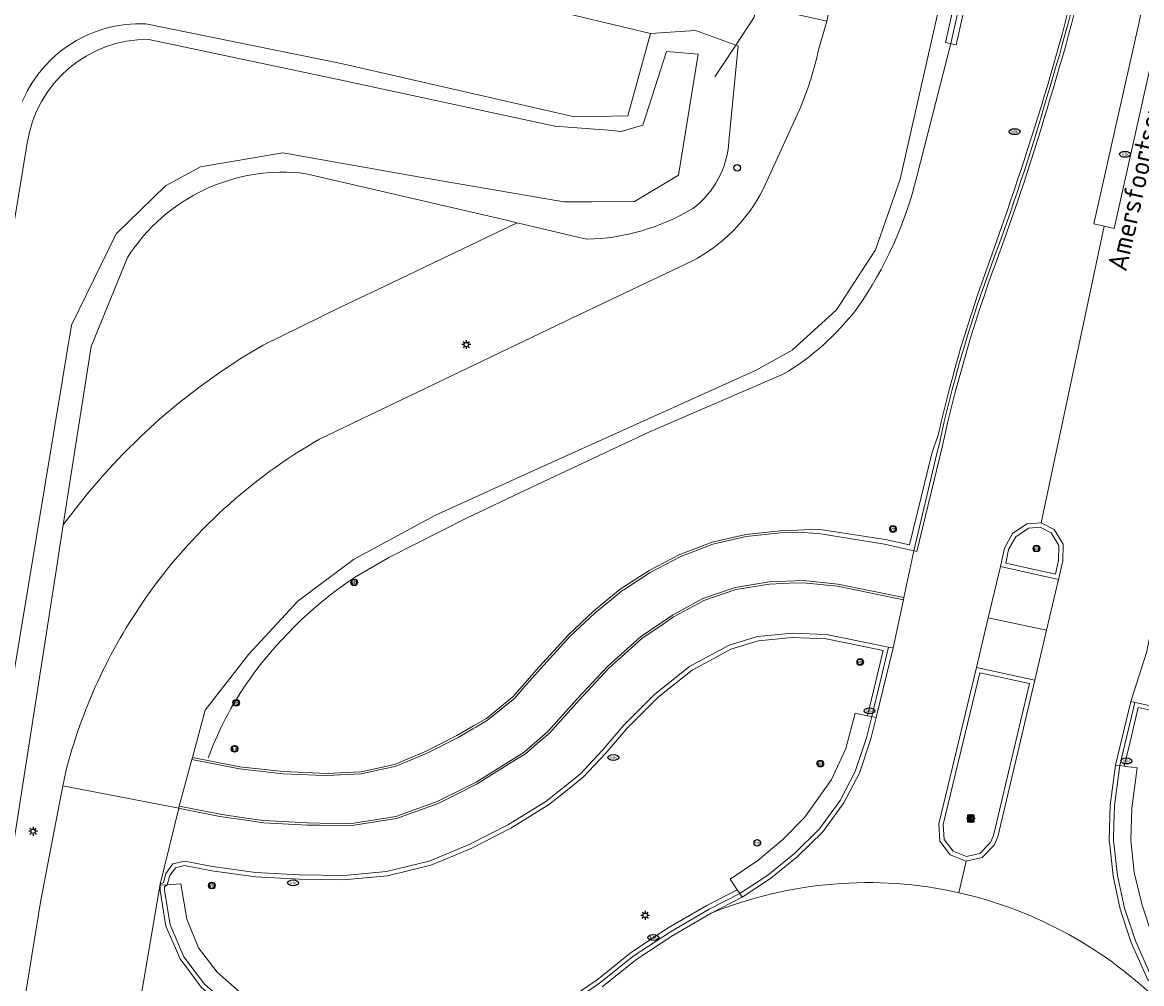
# Model space of a CAD drawing. Header units: metres. Extents: x 149984 to 156489, y 469398 to 478068.
# Tile 91 of 256: x 153715 to 153766, y 470621 to 470665. Entities that reach past the tile are written whole.
import ezdxf
from ezdxf.enums import TextEntityAlignment as Align

# ---------------------------------------------------------------- set-up
doc = ezdxf.new("R2010")
doc.units = ezdxf.units.M
doc.header["$LTSCALE"] = 0.75
for name, color, linetype, lineweight in [('B-WE-GR-GROENVOORZIENING-GV', 252, 'Continuous', 18), ('B-WE-GR-HAAG-G', 252, 'GR-HAAG1-SO', 13), ('B-WE-IE-MEUBILAIR-S', 252, 'Continuous', 25), ('B-WE-IE-MEUBILAIR_WEGMEUBILAIR-GV', 252, 'Continuous', 18), ('B-WE-IE-TERREINAFSCHEIDING_KUNSTMATIG_HEKWERK_RASTER-G', 252, 'IE-TERREINAFSCHEIDING_KUNSTMATIG-SO', 18), ('B-WE-OG-TERREIN_ERF-GV', 252, 'Continuous', 18), ('B-WE-OG-TERREIN_OEVER-GV', 252, 'Continuous', 18), ('B-WE-OG-TOPOGRAFIE-T18', 7, 'Continuous', 18), ('B-WE-OG-WATER-GV', 252, 'Continuous', 18), ('B-WE-RI-HWA_GOOT_LIJNGOOT-G', 252, 'Continuous', 18), ('B-WE-VH-GESLOTENVERHARDING-GV', 252, 'Continuous', 18), ('B-WE-VH-OPENVERHARDING-GV', 252, 'Continuous', 18)]:
    doc.layers.add(name, color=color, linetype=linetype, lineweight=lineweight)
doc.styles.add('NLCS-ISO', font='NLCS-ISO.ttf')
doc.styles.add('NLCS-ISO-M500-T18', font='NLCS-ISO.ttf', dxfattribs={"height": 0.9})
doc.linetypes.add('GR-HAAG1-SO', pattern='A,6,[176,NLCS.SHX,S=0.125,R=0,X=0,Y=0],-2', length=8)
doc.linetypes.add('IE-TERREINAFSCHEIDING_KUNSTMATIG-SO', pattern='A,4,[82,NLCS.SHX,S=0.75,R=90,X=0,Y=0],4,-2', length=10)

# ---------------------------------------------------------------- blocks, each defined once
blk = doc.blocks.new('SIE-MEUBILAIR_BORD_INFORMATIE-SO')
h = blk.add_hatch(color=256)
h.dxf.hatch_style = 1
h.paths.add_polyline_path([(0.13, 0.2), (-0.33, 0.2), (-0.33, 0.08), (-0.13, 0.08), (-0.13, -0.65), (0.13, -0.65)])
h = blk.add_hatch(color=256)
h.dxf.hatch_style = 1
edge = h.paths.add_edge_path()
edge.add_arc((0, 0.5), 0.149, 0, 360)
for points in [[(-0.75, -0.75), (0.75, -0.75), (0.75, 0.75), (-0.75, 0.75)], [(0.13, 0.2), (-0.33, 0.2), (-0.33, 0.08), (-0.13, 0.08), (-0.13, -0.65), (0.13, -0.65)]]:
    blk.add_lwpolyline(points, close=True)
blk.add_circle((0, 0.5), 0.149)
blk = doc.blocks.new('SIE-MEUBILAIR_BORD_VERKEER-SO')
blk.add_lwpolyline([(-0.5625, -0.5625), (0.5625, -0.5625), (0.5625, 0.5625), (-0.5625, 0.5625)], close=True)
at = {"style": 'NLCS-ISO'}
blk.add_text('vb', height=0.75, dxfattribs=at).set_placement((0, 0), align=Align.MIDDLE_CENTER)
blk = doc.blocks.new('SIE-MEUBILAIR_PAAL_LICHTMAST-SO')
for points in [[(-0.62, 0), (-1, 0)], [(-0.71, 0.71), (-0.44, 0.44)], [(0, 1), (0, 0.62)], [(0.44, 0.44), (0.71, 0.71)], [(1, 0), (0.62, 0)], [(-0.71, -0.71), (-0.44, -0.44)], [(0, -0.62), (0, -1)], [(0.44, -0.44), (0.71, -0.71)]]:
    blk.add_lwpolyline(points)
blk.add_circle((0, 0), 0.5)
blk = doc.blocks.new('SIE-MEUBILAIR_PAAL_VERKEERSBORD-SO')
blk.add_circle((0, 0), 0.75)
at = {"style": 'NLCS-ISO'}
blk.add_text('vb', height=0.75, dxfattribs=at).set_placement((0, 0.07), align=Align.MIDDLE_CENTER)
blk = doc.blocks.new('SIE-MEUBILAIR_PAAL-SO')
blk.add_circle((0, 0), 0.75)
blk = doc.blocks.new('SIE-MEUBILAIR_PAAL_HECTOMETER-SO')
blk.add_circle((0, 0), 0.75)
at = {"style": 'NLCS-ISO'}
blk.add_text('hm', height=0.75, dxfattribs=at).set_placement((0.16, 0.07), align=Align.MIDDLE_CENTER)
blk = doc.blocks.new('SIE-MEUBILAIR_PUT_KOLK-SO')
blk.add_ellipse((0, 0), major_axis=(1.25, 0), ratio=0.54)
at = {"style": 'NLCS-ISO'}
blk.add_text('klk', height=0.75, dxfattribs=at).set_placement((0.03, 0), align=Align.MIDDLE_CENTER)

msp = doc.modelspace()

# ---------------------------------------------------------------- linework, layer by layer
at = {"layer": 'B-WE-GR-GROENVOORZIENING-GV', "flags": 128}
msp.add_lwpolyline([(153756.974, 470663.978), (153757.462, 470663.868), (153761.601, 470682.305), (153761.113, 470682.414), (153760.141, 470678.082)], close=True, dxfattribs=at)
for points in [[(153761.601, 470682.305), (153757.462, 470663.868), (153756.974, 470663.978), (153760.141, 470678.082)], [(153759.728, 470679.068), (153754.904, 470657.745), (153753.774, 470654.514), (153752.005, 470651.794), (153749.984, 470649.95), (153748.341, 470649.037), (153738.078, 470644.401), (153733.693, 470642.42), (153729.992, 470640.409), (153727.454, 470638.513), (153725.207, 470636.084), (153723.239, 470633.545), (153722.656, 470631.389), (153722.628, 470631.286), (153724.575, 470630.908), (153724.804, 470630.863), (153726.788, 470630.639), (153728.28, 470630.579), (153728.782, 470630.559), (153730.349, 470630.633), (153731.447, 470630.875), (153731.89, 470630.973), (153733.353, 470631.574), (153734.758, 470632.298), (153735.432, 470632.689), (153735.568, 470632.768), (153736.105, 470633.08), (153737.193, 470633.97), (153737.325, 470634.078), (153737.757, 470634.57), (153738.511, 470635.429), (153739.857, 470636.898), (153741.003, 470637.979), (153741.915, 470638.725), (153742.211, 470638.967), (153742.354, 470639.061), (153743.518, 470639.822), (153744.911, 470640.543), (153746.363, 470641.103), (153747.893, 470641.449), (153749.447, 470641.621), (153750.229, 470641.65), (153751.182, 470641.591), (153754.184, 470641.104), (153755.522, 470640.803), (153756.58, 470645.234), (153756.678, 470645.631), (153756.798, 470646.202)], [(153751.197, 470663.678), (153751.562, 470664.948), (153748.364, 470665.663), (153748.356, 470665.623), (153748.249, 470665.125), (153747.411, 470663.856), (153747.518, 470663.818), (153747.096, 470659.463)], [(153748.663, 470657.293), (153750.375, 470661.043)], [(153716.768, 470641.984), (153717.153, 470642.51), (153717.886, 470643.434), (153718.656, 470644.327), (153719.461, 470645.189), (153720.299, 470646.018), (153721.17, 470646.813), (153722.073, 470647.573), (153723.004, 470648.296), (153723.964, 470648.981), (153724.951, 470649.627), (153725.877, 470650.182), (153729.439, 470651.917), (153731.101, 470652.716), (153737.457, 470655.753), (153736.973, 470655.868), (153727.84, 470657.99)], [(153740.627, 470655.002), (153740.481, 470655.037), (153737.457, 470655.753), (153731.101, 470652.716), (153729.439, 470651.917), (153725.877, 470650.182), (153724.951, 470649.627), (153723.964, 470648.981), (153723.004, 470648.296), (153722.073, 470647.573), (153721.17, 470646.813), (153720.299, 470646.018), (153719.461, 470645.189), (153718.656, 470644.327), (153717.886, 470643.434), (153717.153, 470642.51), (153716.768, 470641.984)], [(153719.699, 470654.169), (153718.041, 470650.12), (153716.768, 470641.984)], [(153728.447, 470645.893), (153733.262, 470648.208), (153739.625, 470651.248), (153745.404, 470654.008)], [(153716.768, 470641.984), (153716.381, 470639.512), (153713.593, 470621.688), (153712.655, 470619.414), (153712.69, 470618.608), (153712.562, 470617.843), (153714.545, 470617.46), (153715.144, 470621.143), (153715.737, 470624.791), (153715.906, 470625.667), (153716.756, 470630.084), (153716.869, 470630.671)], [(153741.328, 470620.929), (153742.902, 470622.189), (153744.55, 470623.274), (153746.291, 470624.288), (153747.702, 470625.023), (153747.593, 470625.19), (153747.482, 470625.358), (153747.162, 470625.844), (153748.411, 470626.683), (153749.557, 470627.641), (153750.554, 470628.659), (153751.774, 470630.376), (153752.425, 470631.793), (153752.849, 470633.405), (153753.411, 470633.289), (153753.607, 470633.248), (153753.805, 470633.207), (153754.584, 470636.374), (153754.38, 470636.416), (153751.552, 470636.993), (153749.98, 470637.055), (153748.406, 470636.892), (153747.118, 470636.51), (153745.309, 470635.533), (153743.727, 470634.265), (153742.316, 470632.859), (153741.342, 470631.716), (153740.32, 470630.625), (153738.762, 470629.378), (153737.059, 470628.331), (153735.288, 470627.431), (153734.134, 470626.944), (153733.446, 470626.653), (153731.502, 470626.183), (153729.549, 470626.006), (153727.534, 470626.032), (153725.535, 470626.148), (153723.57, 470626.419), (153722.287, 470626.665), (153721.764, 470626.529), (153721.435, 470626.099), (153721.329, 470625.686), (153721.178, 470625.609), (153721.18, 470625.558), (153721.508, 470625.579), (153722.128, 470625.62), (153722.403, 470624.015), (153722.936, 470622.71), (153723.785, 470621.599), (153724.821, 470620.681)], [(153767.445, 470633.486), (153765.77, 470633.86), (153765.695, 470633.877), (153765.602, 470633.897), (153765.415, 470633.939), (153764.715, 470631.037), (153764.914, 470631.012), (153765.113, 470630.987), (153765.181, 470630.978), (153765.699, 470630.913), (153765.457, 470629.072), (153765.408, 470627.612), (153765.56, 470626.134), (153765.929, 470624.654)]]:
    msp.add_lwpolyline(points, dxfattribs=at)
at = {"layer": 'B-WE-GR-GROENVOORZIENING-GV'}
for points in [[(153761.59, 470661.482, 0.019785), (153763.631, 470669.21)], [(153750.375, 470661.043, 0.045494), (153751.197, 470663.678)], [(153759.079, 470653.888, 0.019649), (153761.59, 470661.482)], [(153747.096, 470659.463, -0.220274), (153745.463, 470656.407)], [(153727.84, 470657.99, 0.291545), (153719.699, 470654.169)], [(153745.404, 470654.008, 0.15923), (153748.663, 470657.293)], [(153745.463, 470656.407, -0.128389), (153740.627, 470655.002)], [(153756.798, 470646.202, -0.031922), (153759.079, 470653.888)], [(153720.552, 470638.688, -0.110331), (153728.447, 470645.893)], [(153716.869, 470630.671, -0.091855), (153720.552, 470638.688)]]:
    msp.add_lwpolyline(points, format="xyb", dxfattribs=at)
at = {"layer": 'B-WE-GR-HAAG-G', "flags": 128}
msp.add_lwpolyline([(153761.24, 470681.84), (153757.218, 470663.923)], dxfattribs=at)
at = {"layer": 'B-WE-IE-MEUBILAIR_WEGMEUBILAIR-GV'}
for points in [[(153763.483, 470669.245, -0.019094), (153761.47, 470661.525)], [(153761.59, 470661.482, 0.019785), (153763.631, 470669.21)], [(153761.47, 470661.525, -0.012746), (153758.947, 470653.919)], [(153759.079, 470653.888, 0.019649), (153761.59, 470661.482)], [(153758.947, 470653.919, 0.032328), (153756.681, 470646.259)], [(153756.798, 470646.202, -0.031922), (153759.079, 470653.888)]]:
    msp.add_lwpolyline(points, format="xyb", dxfattribs=at)
at = {"layer": 'B-WE-IE-MEUBILAIR_WEGMEUBILAIR-GV', "flags": 128}
for points in [[(153722.656, 470631.389), (153722.628, 470631.286), (153724.575, 470630.908), (153724.804, 470630.863), (153726.788, 470630.639), (153728.28, 470630.579), (153728.782, 470630.559), (153730.349, 470630.633), (153731.447, 470630.875), (153731.89, 470630.973), (153733.353, 470631.574), (153734.758, 470632.298), (153735.432, 470632.689), (153735.568, 470632.768), (153736.105, 470633.08), (153737.193, 470633.97), (153737.325, 470634.078), (153737.757, 470634.57), (153738.511, 470635.429), (153739.857, 470636.898), (153741.003, 470637.979), (153741.915, 470638.725), (153742.211, 470638.967), (153742.354, 470639.061), (153743.518, 470639.822), (153744.911, 470640.543), (153746.363, 470641.103), (153747.893, 470641.449), (153749.447, 470641.621), (153750.229, 470641.65), (153751.182, 470641.591), (153754.184, 470641.104), (153755.522, 470640.803), (153756.58, 470645.234), (153756.678, 470645.631), (153756.798, 470646.202)], [(153756.681, 470646.259), (153756.621, 470646.025), (153756.358, 470645.298), (153755.334, 470641.077), (153754.214, 470641.324), (153751.175, 470641.791), (153750.225, 470641.75), (153749.44, 470641.721), (153747.876, 470641.548), (153746.338, 470641.201), (153744.87, 470640.634), (153743.468, 470639.908), (153742.152, 470639.048), (153740.937, 470638.054), (153739.786, 470636.968), (153738.437, 470635.496), (153737.255, 470634.15), (153736.048, 470633.162), (153735.462, 470632.822), (153734.71, 470632.386), (153733.311, 470631.665), (153731.86, 470631.069), (153730.336, 470630.732), (153728.782, 470630.659), (153726.796, 470630.739), (153724.819, 470630.962), (153722.656, 470631.389)], [(153767.445, 470633.486), (153765.77, 470633.86), (153765.695, 470633.877), (153765.602, 470633.897), (153764.914, 470631.012), (153765.113, 470630.987), (153765.379, 470632.095), (153765.585, 470632.953), (153765.754, 470633.659), (153767.393, 470633.293)], [(153739.925, 470620.209), (153741.209, 470621.09), (153742.784, 470622.351), (153744.445, 470623.444), (153746.194, 470624.463), (153747.593, 470625.19), (153747.482, 470625.358), (153746.098, 470624.638), (153744.339, 470623.614), (153742.667, 470622.513), (153741.09, 470621.25), (153739.818, 470620.378)], [(153741.328, 470620.929), (153742.902, 470622.189), (153744.55, 470623.274), (153746.291, 470624.288), (153747.702, 470625.023), (153747.593, 470625.19), (153746.194, 470624.463), (153744.445, 470623.444), (153742.784, 470622.351), (153741.209, 470621.09), (153739.925, 470620.209)]]:
    msp.add_lwpolyline(points, dxfattribs=at)
for points in [[(153762.125, 470639.494), (153762.318, 470640.346), (153762.338, 470641.105), (153761.92, 470641.772), (153761.328, 470642.086), (153760.682, 470642.027), (153760.022, 470641.588), (153759.658, 470640.93), (153759.476, 470640.086)], [(153761.976, 470639.733), (153759.713, 470640.238), (153759.847, 470640.859), (153760.173, 470641.448), (153760.751, 470641.832), (153761.287, 470641.881), (153761.779, 470641.62), (153762.136, 470641.05), (153762.119, 470640.371)], [(153755.058, 470638.575), (153755.078, 470638.673), (153752.068, 470639.284), (153750.502, 470639.449), (153748.939, 470639.389), (153747.393, 470639.138), (153745.916, 470638.63), (153744.531, 470637.874), (153743.07, 470636.879), (153741.561, 470635.53), (153740.208, 470634.066), (153738.854, 470632.569), (153737.767, 470631.633), (153735.583, 470630.266), (153734.795, 470629.87), (153734.054, 470629.499), (153733.811, 470629.377), (153731.925, 470628.7), (153729.915, 470628.377), (153728.475, 470628.393), (153727.898, 470628.4), (153725.901, 470628.508), (153725.199, 470628.61), (153723.926, 470628.796), (153722.052, 470629.167), (153722.032, 470629.069), (153722.076, 470629.06), (153723.91, 470628.698), (153725.187, 470628.511), (153725.891, 470628.408), (153727.894, 470628.3), (153728.474, 470628.293), (153729.923, 470628.277), (153731.951, 470628.602), (153733.851, 470629.285), (153734.767, 470629.744), (153735.633, 470630.178), (153737.302, 470631.224), (153737.827, 470631.553), (153738.365, 470632.016), (153738.924, 470632.497), (153740.282, 470633.998), (153741.631, 470635.458), (153742.21, 470635.976), (153743.132, 470636.801), (153744.063, 470637.434), (153744.583, 470637.788), (153745.719, 470638.409), (153745.956, 470638.538), (153747.417, 470639.04), (153748.949, 470639.289), (153749.842, 470639.324), (153750.498, 470639.349), (153752.052, 470639.186)], [(153739.351, 470629.594), (153740.466, 470630.488), (153741.488, 470631.579), (153742.463, 470632.723), (153743.861, 470634.116), (153744.179, 470634.371), (153745.42, 470635.366), (153746.411, 470635.901), (153747.195, 470636.324), (153748.241, 470636.634), (153748.445, 470636.695), (153749.986, 470636.855), (153751.528, 470636.794), (153753.173, 470636.458), (153754.137, 470636.261), (153753.411, 470633.289), (153753.607, 470633.248), (153754.38, 470636.416), (153751.552, 470636.993), (153749.98, 470637.055), (153748.406, 470636.892), (153747.118, 470636.51), (153745.309, 470635.533), (153743.727, 470634.265), (153742.316, 470632.859), (153741.342, 470631.716), (153740.32, 470630.625), (153738.762, 470629.378), (153737.059, 470628.331), (153735.288, 470627.431), (153734.134, 470626.944), (153733.446, 470626.653), (153731.502, 470626.183), (153729.549, 470626.006), (153727.534, 470626.032), (153725.535, 470626.148), (153723.57, 470626.419), (153722.287, 470626.665), (153721.764, 470626.529), (153721.435, 470626.099), (153721.329, 470625.686), (153721.178, 470625.609), (153721.18, 470625.558), (153721.508, 470625.579), (153721.619, 470626.01), (153721.881, 470626.353), (153722.294, 470626.46), (153723.543, 470626.221), (153725.523, 470625.948), (153727.531, 470625.832), (153729.546, 470625.806), (153731.549, 470625.989), (153733.524, 470626.469), (153734.08, 470626.704), (153735.379, 470627.253), (153737.164, 470628.161), (153738.887, 470629.222)], [(153753.607, 470633.248), (153753.805, 470633.207), (153754.584, 470636.374), (153754.38, 470636.416)], [(153758.38, 470635.478), (153756.668, 470628.354), (153756.716, 470627.569), (153757.19, 470626.942), (153757.909, 470626.664), (153758.64, 470626.832), (153759.184, 470627.389), (153759.351, 470627.767), (153761.042, 470634.911)], [(153760.8, 470634.758), (153759.161, 470627.831), (153759.016, 470627.503), (153758.538, 470627.014), (153757.924, 470626.873), (153757.315, 470627.108), (153756.912, 470627.641), (153756.869, 470628.336), (153758.529, 470635.242)], [(153764.715, 470631.037), (153764.914, 470631.012), (153765.602, 470633.897), (153765.415, 470633.939)], [(153748.997, 470625.864), (153750.216, 470626.86), (153751.373, 470627.999), (153752.334, 470629.316), (153753.046, 470630.673), (153753.564, 470632.229), (153753.805, 470633.207), (153753.607, 470633.248), (153753.372, 470632.285), (153752.861, 470630.752), (153752.164, 470629.422), (153751.221, 470628.13), (153750.082, 470627.009), (153748.879, 470626.026), (153747.593, 470625.19), (153747.702, 470625.023)], [(153766.38, 470621.324), (153766.366, 470621.347), (153765.624, 470623.023), (153765.125, 470624.52), (153764.802, 470626.011), (153764.63, 470627.603), (153764.648, 470628.367), (153764.656, 470628.713), (153764.668, 470629.193), (153764.914, 470631.012), (153764.715, 470631.037), (153764.468, 470629.209), (153764.43, 470627.595), (153764.451, 470627.401), (153764.604, 470625.979), (153764.932, 470624.467), (153765.437, 470622.951), (153766.188, 470621.256), (153766.207, 470621.224)], [(153727.13, 470618.567), (153725.705, 470619.188), (153724.374, 470620.035), (153723.198, 470621.048), (153722.269, 470622.305), (153721.637, 470623.752), (153721.387, 470625.341), (153721.382, 470625.489), (153721.508, 470625.579), (153721.18, 470625.558), (153721.188, 470625.322), (153721.443, 470623.696), (153722.095, 470622.204), (153723.05, 470620.911), (153724.254, 470619.874), (153725.611, 470619.011), (153727.07, 470618.374)]]:
    msp.add_lwpolyline(points, close=True, dxfattribs=at)
at = {"layer": 'B-WE-IE-TERREINAFSCHEIDING_KUNSTMATIG_HEKWERK_RASTER-G', "flags": 128}
for points in [[(153747.411, 470663.856), (153746.789, 470662.913)], [(153757.218, 470663.923), (153755.658, 470657.864)], [(153746.789, 470662.913), (153746.454, 470662.406)], [(153749.58, 470648.847), (153743.446, 470646.209), (153737.896, 470643.596)], [(153737.896, 470643.596), (153735.136, 470642.296), (153731.637, 470640.509), (153730.083, 470639.619)]]:
    msp.add_lwpolyline(points, dxfattribs=at)
at = {"layer": 'B-WE-IE-TERREINAFSCHEIDING_KUNSTMATIG_HEKWERK_RASTER-G'}
for points in [[(153755.658, 470657.864, -0.093991), (153752.946, 470651.863)], [(153752.946, 470651.863, -0.094632), (153749.58, 470648.847)], [(153730.083, 470639.619, 0.085823), (153725.459, 470635.225)], [(153725.459, 470635.225, 0.071565), (153723.373, 470631.363)]]:
    msp.add_lwpolyline(points, format="xyb", dxfattribs=at)
at = {"layer": 'B-WE-OG-TERREIN_ERF-GV', "flags": 128}
for points in [[(153714.902, 470661.286), (153715.105, 470661.712), (153715.114, 470661.727), (153715.145, 470661.787), (153715.246, 470661.965), (153715.341, 470662.12), (153715.609, 470662.508), (153715.908, 470662.873), (153716.235, 470663.212), (153716.409, 470663.372), (153716.589, 470663.524), (153716.966, 470663.807), (153717.365, 470664.058), (153717.783, 470664.276), (153718.218, 470664.459), (153718.665, 470664.607), (153718.674, 470664.609), (153718.717, 470664.622), (153718.914, 470664.673), (153719.113, 470664.717), (153719.124, 470664.719), (153719.589, 470664.793), (153720.059, 470664.829), (153720.531, 470664.827), (153729.429, 470663.009), (153740.063, 470660.585), (153741.742, 470660.619), (153742.488, 470660.633), (153743.533, 470664.382), (153739.46, 470665.35)], [(153739.46, 470665.35), (153743.533, 470664.382), (153745.335, 470664.499), (153745.578, 470664.515), (153747.411, 470663.856), (153748.249, 470665.125)]]:
    msp.add_lwpolyline(points, dxfattribs=at)
at = {"layer": 'B-WE-OG-TERREIN_OEVER-GV', "flags": 128}
for points in [[(153747.096, 470659.463), (153747.518, 470663.818), (153747.411, 470663.856), (153745.578, 470664.515), (153745.335, 470664.499), (153743.533, 470664.382), (153742.488, 470660.633), (153741.742, 470660.619), (153740.063, 470660.585), (153729.429, 470663.009), (153720.531, 470664.827), (153720.059, 470664.829), (153719.589, 470664.793), (153719.124, 470664.719), (153719.113, 470664.717), (153718.914, 470664.673), (153718.717, 470664.622), (153718.674, 470664.609), (153718.665, 470664.607), (153718.218, 470664.459), (153717.783, 470664.276), (153717.365, 470664.058), (153716.966, 470663.807), (153716.589, 470663.524), (153716.409, 470663.372), (153716.235, 470663.212), (153715.908, 470662.873), (153715.609, 470662.508), (153715.341, 470662.12), (153715.246, 470661.965), (153715.145, 470661.787), (153715.114, 470661.727), (153715.105, 470661.712), (153714.902, 470661.286)], [(153720.673, 470664.112), (153729.366, 470662.268), (153739.164, 470660.164), (153741.596, 470659.969), (153742.187, 470659.922), (153743.172, 470660.201), (153744.26, 470663.554), (153745.699, 470663.434), (153744.804, 470657.925), (153742.803, 470656.728), (153740.86, 470656.712), (153739.581, 470656.702), (153733.026, 470657.841), (153726.77, 470658.948), (153723.021, 470658.298), (153721.421, 470657.431), (153719.185, 470655.252)], [(153719.185, 470655.252), (153717.139, 470651.095), (153716.327, 470646.134), (153713.248, 470627.602), (153711.674, 470620.724), (153709.096, 470621.232), (153710.672, 470633.128), (153713.211, 470647.841), (153715.127, 470659.376)], [(153727.84, 470657.99), (153736.973, 470655.868), (153737.457, 470655.753), (153740.481, 470655.037), (153740.627, 470655.002)], [(153716.768, 470641.984), (153718.041, 470650.12), (153719.699, 470654.169)], [(153713.593, 470621.688), (153716.381, 470639.512), (153716.768, 470641.984)]]:
    msp.add_lwpolyline(points, dxfattribs=at)
at = {"layer": 'B-WE-OG-TERREIN_OEVER-GV'}
for points in [[(153715.127, 470659.376, -0.375621), (153720.673, 470664.112)], [(153745.463, 470656.407, 0.220274), (153747.096, 470659.463)], [(153719.699, 470654.169, -0.291545), (153727.84, 470657.99)], [(153740.627, 470655.002, 0.128389), (153745.463, 470656.407)]]:
    msp.add_lwpolyline(points, format="xyb", dxfattribs=at)
at = {"layer": 'B-WE-OG-WATER-GV'}
msp.add_lwpolyline([(153720.673, 470664.112, 0.375621), (153715.127, 470659.376)], format="xyb", dxfattribs=at)
at = {"layer": 'B-WE-OG-WATER-GV', "flags": 128}
for points in [[(153740.86, 470656.712), (153742.803, 470656.728), (153744.804, 470657.925), (153745.699, 470663.434), (153744.26, 470663.554), (153743.172, 470660.201), (153742.187, 470659.922), (153741.596, 470659.969), (153739.164, 470660.164), (153729.366, 470662.268), (153720.673, 470664.112)], [(153715.127, 470659.376), (153713.211, 470647.841), (153710.672, 470633.128), (153709.096, 470621.232), (153711.674, 470620.724), (153713.248, 470627.602), (153716.327, 470646.134), (153717.139, 470651.095), (153719.185, 470655.252), (153721.421, 470657.431), (153723.021, 470658.298), (153726.77, 470658.948), (153733.026, 470657.841), (153739.581, 470656.702), (153740.86, 470656.712)]]:
    msp.add_lwpolyline(points, dxfattribs=at)
at = {"layer": 'B-WE-RI-HWA_GOOT_LIJNGOOT-G'}
for points in [[(153761.738, 470661.431, 0.02217), (153763.768, 470669.201)], [(153759.228, 470653.832, 0.017663), (153761.738, 470661.431)], [(153756.955, 470646.141, -0.031876), (153759.228, 470653.832)]]:
    msp.add_lwpolyline(points, format="xyb", dxfattribs=at)
at = {"layer": 'B-WE-RI-HWA_GOOT_LIJNGOOT-G', "flags": 128}
msp.add_lwpolyline([(153755.522, 470640.803), (153755.66, 470640.766), (153756.817, 470645.525), (153756.955, 470646.141)], dxfattribs=at)
at = {"layer": 'B-WE-VH-GESLOTENVERHARDING-GV', "flags": 128}
for points in [[(153757.578, 470625.218), (153757.909, 470626.664), (153757.19, 470626.942), (153756.716, 470627.569), (153756.668, 470628.354), (153758.38, 470635.478), (153758.921, 470637.752), (153759.476, 470640.086), (153759.658, 470640.93), (153760.022, 470641.588), (153760.682, 470642.027), (153761.328, 470642.086), (153764.196, 470655.594), (153763.734, 470655.699), (153778.909, 470723.305), (153776.157, 470723.92), (153776.011, 470723.953), (153766.589, 470682.23), (153765.614, 470677.936), (153763.631, 470669.21)], [(153770.153, 470664.889), (153770.692, 470667.366), (153772.671, 470676.223), (153773.42, 470679.62), (153781.19, 470714.867), (153781.088, 470714.89), (153782.775, 470722.441), (153779.748, 470723.118), (153764.657, 470655.489), (153764.196, 470655.594), (153761.328, 470642.086), (153761.92, 470641.772), (153762.338, 470641.105), (153762.318, 470640.346), (153762.125, 470639.494), (153761.579, 470637.185), (153761.042, 470634.911), (153759.351, 470627.767), (153759.184, 470627.389), (153758.64, 470626.832), (153757.909, 470626.664), (153757.578, 470625.218)], [(153763.281, 470717.675), (153758.093, 470694.1), (153755.026, 470680.437), (153753.413, 470673.159), (153752.731, 470670.269), (153751.959, 470666.803), (153751.562, 470664.948), (153751.197, 470663.678)], [(153748.341, 470649.037), (153749.984, 470649.95), (153752.005, 470651.794), (153753.774, 470654.514), (153754.904, 470657.745), (153759.728, 470679.068), (153760.487, 470682.554), (153760.941, 470684.637), (153762.792, 470693.134), (153763.704, 470697.054), (153764.294, 470699.785)], [(153750.375, 470661.043), (153748.663, 470657.293)], [(153745.404, 470654.008), (153739.625, 470651.248), (153733.262, 470648.208), (153728.447, 470645.893)], [(153716.869, 470630.671), (153716.756, 470630.084), (153722.032, 470629.069), (153722.052, 470629.167), (153722.628, 470631.286), (153722.656, 470631.389), (153723.239, 470633.545), (153725.207, 470636.084), (153727.454, 470638.513), (153729.992, 470640.409), (153733.693, 470642.42), (153738.078, 470644.401), (153748.341, 470649.037)], [(153756.798, 470646.202), (153756.678, 470645.631), (153756.58, 470645.234), (153755.522, 470640.803), (153755.078, 470638.673), (153755.058, 470638.575), (153754.584, 470636.374), (153753.805, 470633.207), (153753.564, 470632.229), (153753.046, 470630.673), (153752.334, 470629.316), (153751.373, 470627.999), (153750.216, 470626.86), (153748.997, 470625.864), (153747.702, 470625.023), (153746.291, 470624.288)], [(153766.207, 470621.224), (153766.188, 470621.256), (153765.437, 470622.951), (153764.932, 470624.467), (153764.604, 470625.979), (153764.451, 470627.401), (153764.43, 470627.595), (153764.468, 470629.209), (153764.715, 470631.037), (153765.415, 470633.939), (153766.142, 470636.213), (153766.165, 470636.31), (153766.59, 470638.383), (153767.595, 470642.747), (153767.674, 470643.078), (153767.829, 470643.727)], [(153766.142, 470636.213), (153765.415, 470633.939), (153765.602, 470633.897), (153765.695, 470633.877), (153765.77, 470633.86), (153767.445, 470633.486)], [(153716.58, 470596.418), (153717.069, 470601.42), (153719.106, 470613.41), (153721.178, 470625.609), (153722.032, 470629.069), (153716.756, 470630.084), (153715.906, 470625.667), (153715.737, 470624.791), (153715.144, 470621.143), (153714.545, 470617.46), (153713.699, 470612.755), (153713.19, 470609.027), (153712.214, 470602.122), (153711.783, 470597.119)], [(153723.05, 470620.911), (153722.095, 470622.204), (153721.443, 470623.696), (153721.188, 470625.322), (153721.18, 470625.558), (153721.178, 470625.609), (153719.106, 470613.41)], [(153746.291, 470624.288), (153744.55, 470623.274), (153742.902, 470622.189), (153741.328, 470620.929)]]:
    msp.add_lwpolyline(points, dxfattribs=at)
at = {"layer": 'B-WE-VH-GESLOTENVERHARDING-GV'}
for points in [[(153763.631, 470669.21, -0.019785), (153761.59, 470661.482)], [(153751.197, 470663.678, -0.045494), (153750.375, 470661.043)], [(153761.59, 470661.482, -0.019649), (153759.079, 470653.888)], [(153748.663, 470657.293, -0.15923), (153745.404, 470654.008)], [(153759.079, 470653.888, 0.031922), (153756.798, 470646.202)], [(153728.447, 470645.893, 0.110331), (153720.552, 470638.688)], [(153720.552, 470638.688, 0.091855), (153716.869, 470630.671)], [(153757.578, 470625.218, 0.15291), (153746.291, 470624.288)], [(153746.291, 470624.288, -0.15291), (153757.578, 470625.218)], [(153766.872, 470620.074, 0.143098), (153757.578, 470625.218)], [(153757.578, 470625.218, -0.143098), (153766.872, 470620.074)]]:
    msp.add_lwpolyline(points, format="xyb", dxfattribs=at)
at = {"layer": 'B-WE-VH-GESLOTENVERHARDING-GV', "flags": 128}
for points in [[(153762.125, 470639.494), (153759.476, 470640.086), (153758.921, 470637.752), (153761.579, 470637.185)], [(153743.727, 470634.265), (153745.309, 470635.533), (153747.118, 470636.51), (153748.406, 470636.892), (153749.98, 470637.055), (153751.552, 470636.993), (153754.38, 470636.416), (153754.584, 470636.374), (153755.058, 470638.575), (153752.052, 470639.186), (153750.498, 470639.349), (153749.842, 470639.324), (153748.949, 470639.289), (153747.417, 470639.04), (153745.956, 470638.538), (153745.719, 470638.409), (153744.583, 470637.788), (153744.063, 470637.434), (153743.132, 470636.801), (153742.21, 470635.976), (153741.631, 470635.458), (153740.282, 470633.998), (153738.924, 470632.497), (153738.365, 470632.016), (153737.827, 470631.553), (153737.302, 470631.224), (153735.633, 470630.178), (153734.767, 470629.744), (153733.851, 470629.285), (153731.951, 470628.602), (153729.923, 470628.277), (153728.474, 470628.293), (153727.894, 470628.3), (153725.891, 470628.408), (153725.187, 470628.511), (153723.91, 470628.698), (153722.076, 470629.06), (153722.032, 470629.069), (153721.178, 470625.609), (153721.329, 470625.686), (153721.435, 470626.099), (153721.764, 470626.529), (153722.287, 470626.665), (153723.57, 470626.419), (153725.535, 470626.148), (153727.534, 470626.032), (153729.549, 470626.006), (153731.502, 470626.183), (153733.446, 470626.653), (153734.134, 470626.944), (153735.288, 470627.431), (153737.059, 470628.331), (153738.762, 470629.378), (153740.32, 470630.625), (153741.342, 470631.716), (153742.316, 470632.859)], [(153758.38, 470635.478), (153761.042, 470634.911), (153761.579, 470637.185), (153758.921, 470637.752)], [(153747.482, 470625.358), (153747.593, 470625.19), (153747.702, 470625.023), (153748.997, 470625.864), (153750.216, 470626.86), (153751.373, 470627.999), (153752.334, 470629.316), (153753.046, 470630.673), (153753.564, 470632.229), (153753.805, 470633.207), (153753.607, 470633.248), (153753.411, 470633.289), (153752.849, 470633.405), (153752.425, 470631.793), (153751.774, 470630.376), (153750.554, 470628.659), (153749.557, 470627.641), (153748.411, 470626.683), (153747.162, 470625.844)], [(153765.457, 470629.072), (153765.699, 470630.913), (153765.181, 470630.978), (153765.113, 470630.987), (153764.914, 470631.012), (153764.715, 470631.037), (153764.468, 470629.209), (153764.43, 470627.595), (153764.451, 470627.401), (153764.604, 470625.979), (153764.932, 470624.467), (153765.437, 470622.951), (153766.188, 470621.256), (153766.207, 470621.224), (153766.38, 470621.324), (153766.553, 470621.424), (153767.016, 470621.692), (153766.392, 470623.267), (153765.929, 470624.654), (153765.56, 470626.134), (153765.408, 470627.612)], [(153727.188, 470618.753), (153727.354, 470619.288), (153726.088, 470619.876), (153724.821, 470620.681), (153723.785, 470621.599), (153722.936, 470622.71), (153722.403, 470624.015), (153722.128, 470625.62), (153721.508, 470625.579), (153721.18, 470625.558), (153721.188, 470625.322), (153721.443, 470623.696), (153722.095, 470622.204), (153723.05, 470620.911), (153724.254, 470619.874), (153725.611, 470619.011), (153727.07, 470618.374), (153727.13, 470618.567)]]:
    msp.add_lwpolyline(points, close=True, dxfattribs=at)
at = {"layer": 'B-WE-VH-OPENVERHARDING-GV', "flags": 128}
for points in [[(153779.748, 470723.118), (153778.909, 470723.305), (153763.734, 470655.699), (153764.196, 470655.594), (153764.657, 470655.489)], [(153762.125, 470639.494), (153762.318, 470640.346), (153762.338, 470641.105), (153761.92, 470641.772), (153761.328, 470642.086), (153760.682, 470642.027), (153760.022, 470641.588), (153759.658, 470640.93), (153759.476, 470640.086)], [(153728.28, 470630.579), (153726.788, 470630.639), (153724.804, 470630.863), (153724.575, 470630.908), (153722.628, 470631.286), (153722.052, 470629.167), (153722.032, 470629.069), (153722.076, 470629.06), (153723.91, 470628.698), (153725.187, 470628.511), (153725.891, 470628.408), (153727.894, 470628.3), (153728.474, 470628.293), (153729.923, 470628.277), (153731.951, 470628.602), (153733.851, 470629.285), (153734.767, 470629.744), (153735.633, 470630.178), (153737.302, 470631.224), (153737.827, 470631.553), (153738.365, 470632.016), (153738.924, 470632.497), (153740.282, 470633.998), (153741.631, 470635.458), (153742.21, 470635.976), (153743.132, 470636.801), (153744.063, 470637.434), (153744.583, 470637.788), (153745.719, 470638.409), (153745.956, 470638.538), (153747.417, 470639.04), (153748.949, 470639.289), (153749.842, 470639.324), (153750.498, 470639.349), (153752.052, 470639.186), (153755.058, 470638.575), (153755.078, 470638.673), (153755.522, 470640.803), (153754.184, 470641.104), (153751.182, 470641.591), (153750.229, 470641.65), (153749.447, 470641.621), (153747.893, 470641.449), (153746.363, 470641.103), (153744.911, 470640.543), (153743.518, 470639.822), (153742.354, 470639.061), (153742.211, 470638.967), (153741.915, 470638.725), (153741.003, 470637.979), (153739.857, 470636.898), (153738.511, 470635.429), (153737.757, 470634.57), (153737.325, 470634.078), (153737.193, 470633.97), (153736.105, 470633.08), (153735.568, 470632.768), (153735.432, 470632.689), (153734.758, 470632.298), (153733.353, 470631.574), (153731.89, 470630.973), (153731.447, 470630.875), (153730.349, 470630.633), (153728.782, 470630.559)], [(153761.042, 470634.911), (153758.38, 470635.478), (153756.668, 470628.354), (153756.716, 470627.569), (153757.19, 470626.942), (153757.909, 470626.664), (153758.64, 470626.832), (153759.184, 470627.389), (153759.351, 470627.767)]]:
    msp.add_lwpolyline(points, close=True, dxfattribs=at)

# ---------------------------------------------------------------- block references
at = {"layer": 'B-WE-IE-MEUBILAIR-S', "xscale": 0.2, "yscale": 0.2, "zscale": 0.2}
for name, p in [('SIE-MEUBILAIR_PUT_KOLK-SO', (153760.118, 470659.909)), ('SIE-MEUBILAIR_PUT_KOLK-SO', (153765.154, 470658.875)), ('SIE-MEUBILAIR_PAAL-SO', (153747.474, 470658.257)), ('SIE-MEUBILAIR_PAAL_LICHTMAST-SO', (153735.134, 470650.205)), ('SIE-MEUBILAIR_PAAL_VERKEERSBORD-SO', (153754.578, 470641.798)), ('SIE-MEUBILAIR_BORD_VERKEER-SO', (153754.578, 470641.798)), ('SIE-MEUBILAIR_PAAL_VERKEERSBORD-SO', (153761.115, 470640.905)), ('SIE-MEUBILAIR_BORD_VERKEER-SO', (153761.115, 470640.905)), ('SIE-MEUBILAIR_PAAL_VERKEERSBORD-SO', (153730.026, 470639.365)), ('SIE-MEUBILAIR_BORD_VERKEER-SO', (153730.026, 470639.365)), ('SIE-MEUBILAIR_PAAL_VERKEERSBORD-SO', (153753.08, 470635.736)), ('SIE-MEUBILAIR_BORD_VERKEER-SO', (153753.08, 470635.736)), ('SIE-MEUBILAIR_PAAL_VERKEERSBORD-SO', (153724.646, 470633.873)), ('SIE-MEUBILAIR_BORD_VERKEER-SO', (153724.646, 470633.873)), ('SIE-MEUBILAIR_PUT_KOLK-SO', (153753.507, 470633.507)), ('SIE-MEUBILAIR_PAAL_VERKEERSBORD-SO', (153724.577, 470631.779)), ('SIE-MEUBILAIR_BORD_VERKEER-SO', (153724.577, 470631.779)), ('SIE-MEUBILAIR_PUT_KOLK-SO', (153741.839, 470631.381)), ('SIE-MEUBILAIR_PAAL_VERKEERSBORD-SO', (153751.268, 470631.102)), ('SIE-MEUBILAIR_BORD_VERKEER-SO', (153751.268, 470631.102)), ('SIE-MEUBILAIR_PUT_KOLK-SO', (153765.215, 470631.225)), ('SIE-MEUBILAIR_PAAL_LICHTMAST-SO', (153758.126, 470628.605)), ('SIE-MEUBILAIR_BORD_INFORMATIE-SO', (153758.126, 470628.605)), ('SIE-MEUBILAIR_BORD_VERKEER-SO', (153758.126, 470628.605)), ('SIE-MEUBILAIR_PAAL_LICHTMAST-SO', (153715.394, 470628.019)), ('SIE-MEUBILAIR_PAAL_HECTOMETER-SO', (153748.395, 470627.49)), ('SIE-MEUBILAIR_PAAL_VERKEERSBORD-SO', (153723.543, 470625.546)), ('SIE-MEUBILAIR_BORD_VERKEER-SO', (153723.543, 470625.546)), ('SIE-MEUBILAIR_PUT_KOLK-SO', (153727.242, 470625.669)), ('SIE-MEUBILAIR_PAAL_LICHTMAST-SO', (153743.284, 470624.188)), ('SIE-MEUBILAIR_PUT_KOLK-SO', (153743.656, 470623.179))]:
    msp.add_blockref(name, p, dxfattribs=at)

# ---------------------------------------------------------------- texts
at = {"layer": 'B-WE-OG-TOPOGRAFIE-T18', "style": 'NLCS-ISO-M500-T18'}
msp.add_text('Amersfoortseweg', height=0.9, rotation=77.4, dxfattribs=at).set_placement((153765.912, 470658.087), align=Align.MIDDLE)

doc.saveas('drawing.dxf')
